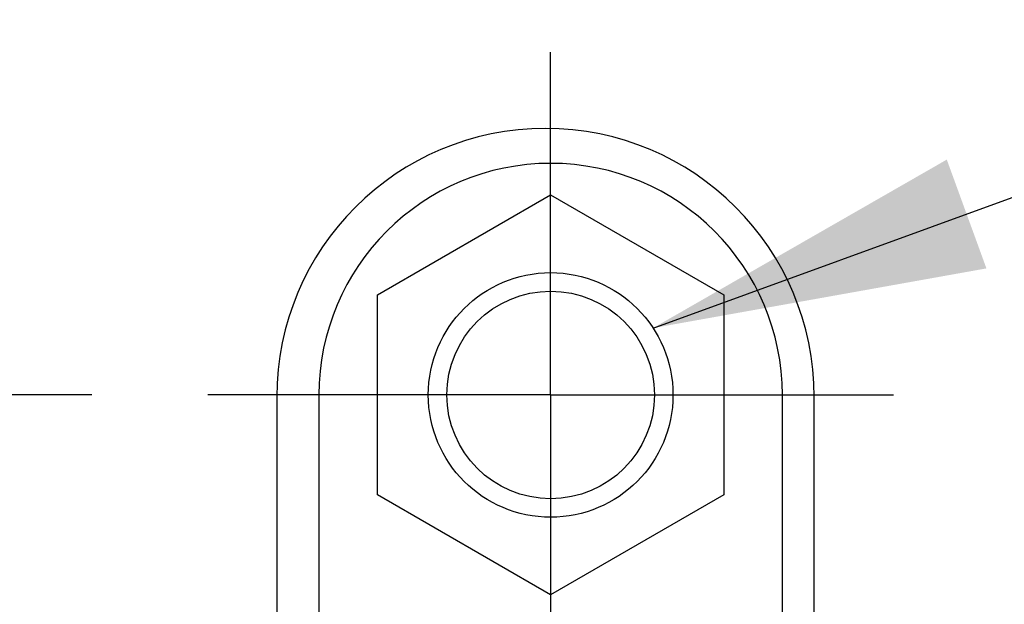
# Model space of a CAD drawing. Header units: inches. Extents: x 0.2 to 16.8, y 0.1 to 10.8.
# Tile 15 of 46: x 3.8 to 4.3, y 6.5 to 6.8. Entities that reach past the tile are written whole.
import ezdxf

# ---------------------------------------------------------------- set-up
doc = ezdxf.new("R2010")
doc.units = ezdxf.units.IN
doc.header["$LTSCALE"] = 0.935
doc.header["$MEASUREMENT"] = 0
doc.linetypes.add('CENTER', pattern=[0.6, 0.375, -0.075, 0.075, -0.075])
doc.layers.get('0').update_dxf_attribs({"linetype": 'CONTINUOUS'})
for name, color, linetype in [('DEFAULT_1', 7, 'CENTER'), ('DETAIL', 7, 'CONTINUOUS'), ('DIMENSIONS', 7, 'CONTINUOUS')]:
    doc.layers.add(name, color=color, linetype=linetype)
doc.styles.get("Standard").update_dxf_attribs({"font": 'txt', "width": 0.8})
doc.dimstyles.new('DIMSTYLE_2', dxfattribs={"dimtxt": 0.125, "dimasz": 0.18, "dimexe": 0.18, "dimexo": 0.0625, "dimgap": 0.09, "dimtad": 0, "dimtih": 1, "dimtoh": 1, "dimdec": 3, "dimzin": 4, "dimdsep": 46, "dimtxsty": 'STANDARD', "dimblk": '_FILLED', "dimblk1": '_FILLED', "dimblk2": '_FILLED', "dimcen": 0.09, "dimadec": 0, "dimazin": 0, "dimtp": 0.001, "dimtm": 0.001, "dimtfac": 1, "dimtdec": 3, "dimtofl": 0, "dimtmove": 0, "dimatfit": 3, "dimldrblk": '_FILLED', "dimfxl": 1, "dimtolj": 1, "dimtzin": 4, "dimarcsym": 0})

# ---------------------------------------------------------------- blocks, each defined once
blk = doc.blocks.new('*D3')
at = {"layer": 'DIMENSIONS', "color": 2, "linetype": 'CONTINUOUS'}
blk.add_line((3.83322, 6.60041), (2.98844, 6.60041), dxfattribs=at)
at = {"layer": 'DIMENSIONS', "color": 2, "linetype": 'CONTINUOUS', "width": 0.8}
for s, p in [('[', (2.22594, 6.53791)), (']', (2.82594, 6.53791)), ('1.048', (1.60094, 6.53791)), ('26.62', (2.32594, 6.53791)), ('-', (1.50094, 6.53791))]:
    blk.add_text(s, height=0.125, dxfattribs=at).set_placement(p)
blk = doc.blocks.new('_FILLED')
at = {"color": 0, "linetype": 'BYBLOCK'}
blk.add_solid([(0, 0), (-1, 0.1736), (-1, -0.1736)], dxfattribs=at)
blk = doc.blocks.new('*D4')
at = {"layer": 'DIMENSIONS', "color": 2, "linetype": 'CONTINUOUS'}
blk.add_line((3.83322, 4.10041), (2.98844, 4.10041), dxfattribs=at)
at = {"layer": 'DIMENSIONS', "color": 2, "linetype": 'CONTINUOUS', "width": 0.8}
for s, p in [('[', (2.22594, 4.03791)), (']', (2.82594, 4.03791)), ('3.548', (1.60094, 4.03791)), ('90.12', (2.32594, 4.03791)), ('-', (1.50094, 4.03791))]:
    blk.add_text(s, height=0.125, dxfattribs=at).set_placement(p)

msp = doc.modelspace()

# ---------------------------------------------------------------- linework, layer by layer
at = {"color": 7, "linetype": 'CONTINUOUS'}
for p, q in [((3.98722, 6.65439), (4.08072, 6.70838)), ((4.08072, 6.70838), (4.17422, 6.65439)), ((3.98722, 6.54643), (3.98722, 6.65439)), ((4.17422, 6.65439), (4.17422, 6.54643)), ((3.93294, 6.59927), (3.93294, 6.45686)), ((3.95572, 6.60041), (3.95572, 6.44594)), ((4.20572, 6.46886), (4.20572, 6.60041)), ((4.22294, 6.47979), (4.22294, 6.59927)), ((4.08072, 6.49245), (3.98722, 6.54643)), ((4.17422, 6.54643), (4.08072, 6.49245))]:
    msp.add_line(p, q, dxfattribs=at)
for radius in [0.066, 0.056]:
    msp.add_circle((4.08072, 6.60041), radius, dxfattribs=at)
for centre, radius in [((4.07794, 6.59927), 0.145), ((4.08072, 6.60041), 0.125)]:
    msp.add_arc(centre, radius, 0, 180, dxfattribs=at)
at = {"layer": 'DEFAULT_1', "color": 7, "linetype": 'CENTER'}
for q in [(4.08072, 6.78541), (3.89572, 6.60041), (4.08072, 6.41541), (4.26572, 6.60041)]:
    msp.add_line((4.08072, 6.60041), q, dxfattribs=at)
at = {"layer": 'DETAIL', "color": 2, "linetype": 'CONTINUOUS'}
msp.add_line((4.13597, 6.63651), (5.22564, 7.03306), dxfattribs=at)
msp.add_solid([(4.29443, 6.72743), (4.13597, 6.63651), (4.31581, 6.6687)], dxfattribs=at)

# ---------------------------------------------------------------- dimensions: what is measured, and where the dimension line sits
at = {"layer": 'DIMENSIONS', "color": 2, "linetype": 'CONTINUOUS'}
for feature_location, picture, middle in [((3.83322, 6.60041), '*D3', (2.21344, 6.60041)), ((3.83322, 4.10041), '*D4', (2.21344, 4.10041))]:
    dim = msp.add_ordinate_dim(feature_location=feature_location, offset=(-0.84478, 0), dtype=0, origin=(3.72644, 7.64833), text='-<>', dimstyle='DIMSTYLE_2', dxfattribs=at)
    dim.commit()
    dim.dimension.update_dxf_attribs({"geometry": picture, "text_midpoint": middle})

doc.saveas('drawing.dxf')
